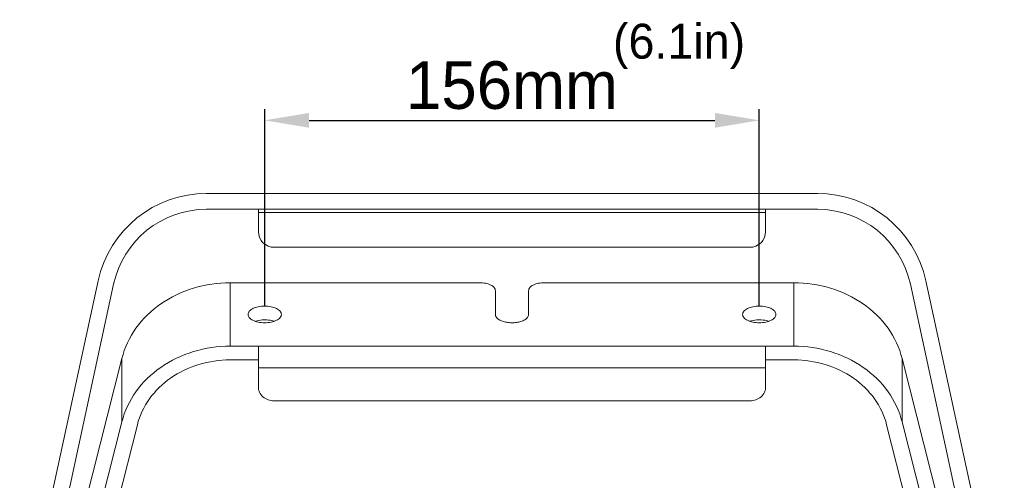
# Model space of a CAD drawing. Header units: millimetres. Extents: x 29170 to 33192, y 579 to 3108.
# Tile 92 of 256: x 29381 to 29691, y 2212 to 2357. Entities that reach past the tile are written whole.
import ezdxf

# ---------------------------------------------------------------- set-up
doc = ezdxf.new("R2010")
doc.units = ezdxf.units.MM
doc.layers.add('细实线', color=7, linetype='Continuous', lineweight=13)
doc.dimstyles.new('ISO-25', dxfattribs={"dimtxt": 15, "dimasz": 14, "dimexe": 3.5, "dimexo": 0, "dimgap": 3.5, "dimtad": 1, "dimtxsty": 'Standard', "dimcen": 2.5, "dimadec": 0, "dimazin": 0, "dimtfac": 1, "dimtmove": 0, "dimatfit": 3, "dimfxl": 1, "dimarcsym": 0})

# ---------------------------------------------------------------- blocks, each defined once
blk = doc.blocks.new('*D14')
at = {"layer": 'Defpoints', "color": 0, "transparency": 16777216}
for p in [(29614.04, 2325.21), (29458.04, 2266.67), (29614.04, 2266.67)]:
    blk.add_point(p, dxfattribs=at)
at = {"layer": '细实线', "color": 0, "lineweight": -2, "transparency": 16777216}
for p, q in [((29458.04, 2266.67), (29458.04, 2328.71)), ((29614.04, 2266.67), (29614.04, 2328.71)), ((29472.04, 2325.21), (29600.04, 2325.21))]:
    blk.add_line(p, q, dxfattribs=at)
at = {"layer": '细实线', "color": 0, "transparency": 16777216}
for points in [[(29472.04, 2327.55), (29472.04, 2322.88), (29458.04, 2325.21)], [(29600.04, 2327.55), (29600.04, 2322.88), (29614.04, 2325.21)]]:
    blk.add_solid(points, dxfattribs=at)
at = {"layer": '细实线', "color": 0, "transparency": 16777216, "insert": (29536.04, 2336.21), "char_height": 15, "attachment_point": 5}
blk.add_mtext('156mm', dxfattribs=at)

msp = doc.modelspace()

# ---------------------------------------------------------------- linework, layer by layer
at = {"layer": '细实线'}
for p, q in [((29439.724, 2302.185), (29632.366, 2302.185)), ((29632.366, 2297.185), (29439.724, 2297.185)), ((29456.045, 2290.185), (29456.045, 2297.185)), ((29616.045, 2296.185), (29456.045, 2296.185)), ((29616.045, 2297.185), (29616.045, 2290.185)), ((29461.045, 2285.185), (29611.045, 2285.185)), ((29380.773, 2160.772), (29405.522, 2274.62)), ((29410.408, 2273.558), (29385.545, 2159.185)), ((29447.197, 2274.041), (29447.197, 2254.041)), ((29447.197, 2274.041), (29525.795, 2274.041)), ((29546.295, 2274.041), (29624.892, 2274.041)), ((29624.892, 2274.041), (29624.892, 2254.041)), ((29686.545, 2159.185), (29661.681, 2273.558)), ((29666.567, 2274.62), (29691.316, 2160.772)), ((29530.795, 2271.541), (29530.795, 2264.041)), ((29541.295, 2271.541), (29541.295, 2264.041)), ((29447.197, 2254.041), (29624.892, 2254.041)), ((29456.045, 2241.149), (29456.045, 2254.041)), ((29616.045, 2254.041), (29616.045, 2241.149)), ((29393.413, 2172.56), (29413.004, 2250.201)), ((29413.004, 2250.201), (29413.004, 2230.201)), ((29456.045, 2249.711), (29447.197, 2249.711)), ((29624.892, 2249.711), (29616.045, 2249.711)), ((29659.085, 2250.201), (29659.085, 2230.201)), ((29659.085, 2250.201), (29678.676, 2172.56)), ((29456.045, 2247.211), (29616.045, 2247.211)), ((29461.045, 2236.819), (29611.045, 2236.819)), ((29393.413, 2152.56), (29413.004, 2230.201)), ((29659.085, 2230.201), (29678.676, 2152.56)), ((29417.889, 2229.277), (29398.531, 2152.56)), ((29673.558, 2152.56), (29654.201, 2229.277))]:
    msp.add_line(p, q, dxfattribs=at)
for centre, radius, start, end in [((29439.724, 2267.185), 35, 90, 167.73523), ((29632.366, 2267.185), 35, 12.26477, 90), ((29439.724, 2267.185), 30, 90, 167.73523), ((29632.366, 2267.185), 30, 12.26477, 90), ((29461.045, 2290.185), 5, 180, 270), ((29611.045, 2290.185), 5, 270, 0), ((29458.045, 2251.988), 10.348, 89.5982, 90.4018), ((29614.045, 2251.988), 10.348, 89.5982, 90.4018)]:
    msp.add_arc(centre, radius, start, end, dxfattribs=at)
for points, knots in [([(29447.197, 2274.041), (29443.276, 2274.041), (29435.488, 2272.908), (29425.046, 2267.941), (29417.005, 2260.207), (29413.857, 2253.582), (29413.004, 2250.201)], [0, 0, 0, 0, 0.2636406, 0.5202574, 0.7655504, 1, 1, 1, 1]), ([(29530.795, 2271.541), (29530.795, 2271.884), (29530.535, 2272.437), (29529.94, 2272.966), (29529.054, 2273.493), (29527.649, 2273.927), (29526.436, 2274.041), (29525.795, 2274.041)], [0, 0, 0, 0, 0.1709553, 0.2759782, 0.3968704, 0.6807397, 1, 1, 1, 1]), ([(29546.295, 2274.041), (29545.654, 2274.041), (29544.44, 2273.927), (29543.035, 2273.493), (29542.15, 2272.966), (29541.554, 2272.437), (29541.295, 2271.884), (29541.295, 2271.541)], [0, 0, 0, 0, 0.3192603, 0.6031296, 0.7240218, 0.8290447, 1, 1, 1, 1]), ([(29659.085, 2250.201), (29658.232, 2253.582), (29655.084, 2260.207), (29647.043, 2267.941), (29636.601, 2272.908), (29628.813, 2274.041), (29624.892, 2274.041)], [0, 0, 0, 0, 0.2344496, 0.4797426, 0.7363594, 1, 1, 1, 1]), ([(29458.045, 2266.666), (29457.371, 2266.666), (29456.098, 2266.546), (29454.622, 2266.089), (29453.692, 2265.539), (29453.192, 2265.087), (29452.872, 2264.584), (29452.795, 2264.215), (29452.795, 2264.041)], [0, 0, 0, 0, 0.3184174, 0.6015351, 0.7221141, 0.8268706, 0.9176895, 1, 1, 1, 1]), ([(29452.795, 2264.041), (29452.795, 2263.867), (29452.872, 2263.498), (29453.192, 2262.995), (29453.692, 2262.543), (29454.622, 2261.993), (29456.098, 2261.536), (29457.371, 2261.416), (29458.045, 2261.416)], [0, 0, 0, 0, 0.0823105, 0.1731294, 0.2778859, 0.3984649, 0.6815826, 1, 1, 1, 1]), ([(29463.295, 2264.041), (29463.295, 2264.215), (29463.218, 2264.584), (29462.897, 2265.087), (29462.397, 2265.539), (29461.467, 2266.089), (29459.992, 2266.546), (29458.718, 2266.666), (29458.045, 2266.666)], [0, 0, 0, 0, 0.0823105, 0.1731294, 0.2778859, 0.3984649, 0.6815826, 1, 1, 1, 1]), ([(29458.045, 2261.416), (29458.718, 2261.416), (29459.992, 2261.536), (29461.467, 2261.993), (29462.397, 2262.543), (29462.897, 2262.995), (29463.218, 2263.498), (29463.295, 2263.867), (29463.295, 2264.041)], [0, 0, 0, 0, 0.3184174, 0.6015351, 0.7221141, 0.8268706, 0.9176895, 1, 1, 1, 1]), ([(29541.295, 2264.041), (29541.295, 2263.867), (29541.217, 2263.499), (29540.897, 2262.995), (29540.397, 2262.543), (29539.605, 2262.074), (29538.479, 2261.674), (29537.051, 2261.428), (29535.539, 2261.392), (29534.07, 2261.57), (29532.76, 2261.947), (29531.712, 2262.496), (29530.991, 2263.189), (29530.795, 2263.776), (29530.795, 2264.041)], [0, 0, 0, 0, 0.0411315, 0.0865895, 0.1389741, 0.199268, 0.3033521, 0.4195651, 0.5409553, 0.6597358, 0.7685317, 0.8617193, 0.9373217, 1, 1, 1, 1]), ([(29614.045, 2266.666), (29613.371, 2266.666), (29612.098, 2266.546), (29610.622, 2266.089), (29609.692, 2265.539), (29609.192, 2265.087), (29608.872, 2264.584), (29608.795, 2264.215), (29608.795, 2264.041)], [0, 0, 0, 0, 0.3184174, 0.6015351, 0.7221141, 0.8268706, 0.9176895, 1, 1, 1, 1]), ([(29608.795, 2264.041), (29608.795, 2263.867), (29608.872, 2263.498), (29609.192, 2262.995), (29609.692, 2262.543), (29610.622, 2261.993), (29612.098, 2261.536), (29613.371, 2261.416), (29614.045, 2261.416)], [0, 0, 0, 0, 0.0823105, 0.1731294, 0.2778859, 0.3984649, 0.6815826, 1, 1, 1, 1]), ([(29619.295, 2264.041), (29619.295, 2264.215), (29619.218, 2264.584), (29618.897, 2265.087), (29618.397, 2265.539), (29617.467, 2266.089), (29615.992, 2266.546), (29614.718, 2266.666), (29614.045, 2266.666)], [0, 0, 0, 0, 0.0823105, 0.1731294, 0.2778859, 0.3984649, 0.6815826, 1, 1, 1, 1]), ([(29614.045, 2261.416), (29614.718, 2261.416), (29615.992, 2261.536), (29617.467, 2261.993), (29618.397, 2262.543), (29618.897, 2262.995), (29619.218, 2263.498), (29619.295, 2263.867), (29619.295, 2264.041)], [0, 0, 0, 0, 0.3184174, 0.6015351, 0.7221141, 0.8268706, 0.9176895, 1, 1, 1, 1]), ([(29457.972, 2262.336), (29457.719, 2262.334), (29456.752, 2262.292), (29455.786, 2262.116), (29455.107, 2261.887)], [0, 0, 0, 0, 0.2606598, 1, 1, 1, 1]), ([(29460.982, 2261.887), (29460.766, 2261.96), (29459.833, 2262.225), (29458.857, 2262.331), (29458.117, 2262.336)], [0, 0, 0, 0, 0.2359702, 1, 1, 1, 1]), ([(29613.972, 2262.336), (29613.719, 2262.334), (29612.752, 2262.292), (29611.786, 2262.116), (29611.107, 2261.887)], [0, 0, 0, 0, 0.2606598, 1, 1, 1, 1]), ([(29616.982, 2261.887), (29616.766, 2261.96), (29615.833, 2262.225), (29614.857, 2262.331), (29614.117, 2262.336)], [0, 0, 0, 0, 0.2359702, 1, 1, 1, 1]), ([(29447.197, 2254.041), (29443.276, 2254.041), (29435.488, 2252.908), (29425.046, 2247.941), (29417.005, 2240.207), (29413.857, 2233.582), (29413.004, 2230.201)], [0, 0, 0, 0, 0.2636406, 0.5202574, 0.7655504, 1, 1, 1, 1]), ([(29659.085, 2230.201), (29658.232, 2233.582), (29655.084, 2240.207), (29647.043, 2247.941), (29636.601, 2252.908), (29628.813, 2254.041), (29624.892, 2254.041)], [0, 0, 0, 0, 0.2344496, 0.4797426, 0.7363594, 1, 1, 1, 1]), ([(29417.889, 2229.277), (29418.62, 2232.175), (29421.318, 2237.853), (29428.21, 2244.482), (29437.161, 2248.74), (29443.836, 2249.711), (29447.197, 2249.711)], [0, 0, 0, 0, 0.2344496, 0.4797426, 0.7363594, 1, 1, 1, 1]), ([(29624.892, 2249.711), (29628.253, 2249.711), (29634.928, 2248.74), (29643.879, 2244.482), (29650.771, 2237.853), (29653.469, 2232.175), (29654.201, 2229.277)], [0, 0, 0, 0, 0.2636406, 0.5202574, 0.7655504, 1, 1, 1, 1]), ([(29456.045, 2241.149), (29456.045, 2240.582), (29456.32, 2239.409), (29457.459, 2237.974), (29459.114, 2237.034), (29460.397, 2236.819), (29461.045, 2236.819)], [0, 0, 0, 0, 0.2332466, 0.4766038, 0.7336388, 1, 1, 1, 1]), ([(29611.045, 2236.819), (29611.692, 2236.819), (29612.975, 2237.034), (29614.631, 2237.974), (29615.769, 2239.409), (29616.045, 2240.582), (29616.045, 2241.149)], [0, 0, 0, 0, 0.2663612, 0.5233962, 0.7667534, 1, 1, 1, 1])]:
    msp.add_open_spline(points, degree=3, knots=knots, dxfattribs=at)

# ---------------------------------------------------------------- texts
at = {"layer": '细实线', "insert": (29567.881, 2355.648), "char_height": 11, "width": 72.79445, "attachment_point": 1}
msp.add_mtext('(6.1in)', dxfattribs=at)

# ---------------------------------------------------------------- dimensions: what is measured, and where the dimension line sits
at = {"layer": '细实线'}
dim = msp.add_linear_dim(base=(29614.045, 2325.214), p1=(29458.045, 2266.666), p2=(29614.045, 2266.666), text='<>mm', dimstyle='ISO-25', dxfattribs=at)
dim.commit()
dim.dimension.update_dxf_attribs({"geometry": '*D14', "text_midpoint": (29536.045, 2336.214)})

doc.saveas('drawing.dxf')
